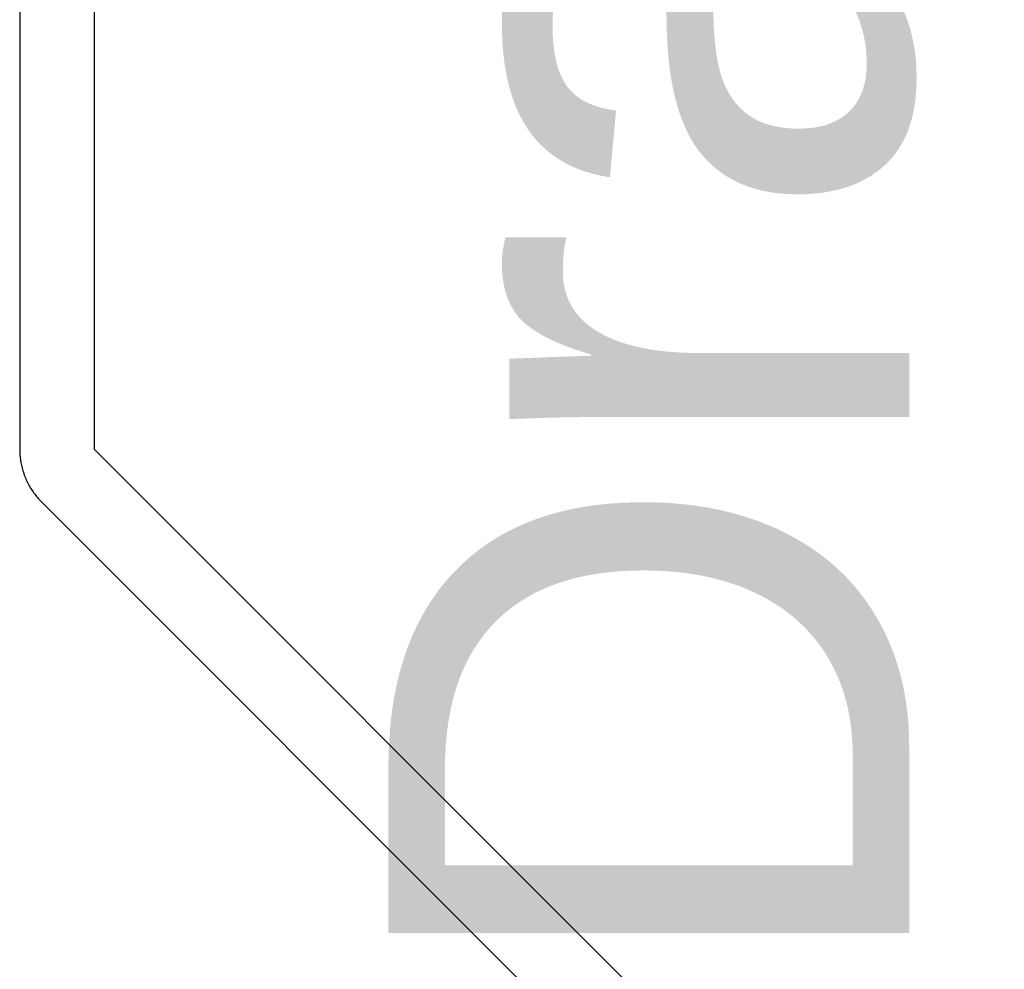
# Model space of a CAD drawing. Header units: millimetres. Extents: x -0.78 to 4.25, y -4.49 to 2.54.
# Tile 28 of 32: x 0.79 to 0.92, y 2.11 to 2.24. Entities that reach past the tile are written whole.
import ezdxf

# ---------------------------------------------------------------- set-up
doc = ezdxf.new("R2010")
doc.units = ezdxf.units.MM
doc.header["$MEASUREMENT"] = 0
doc.layers.add('TopLayer', color=1, linetype='Continuous')
doc.layers.add('TopOverlay', color=2, linetype='Continuous')
doc.styles.add('Arial', font='txt', dxfattribs={"height": 0.2})

msp = doc.modelspace()

# ---------------------------------------------------------------- linework, layer by layer
at = {"layer": 'TopLayer'}
for p, q in [((0.7875, 2.4898), (0.7875, 2.1775)), ((0.7975, 2.49), (0.7975, 2.1775)), ((0.7875, 2.1775), (0.7875, 2.1773)), ((0.7875, 2.1773), (0.78751, 2.17711)), ((0.7975, 2.1775), (0.91985, 2.05515)), ((0.78751, 2.17711), (0.78752, 2.17691)), ((0.78752, 2.17691), (0.78753, 2.17672)), ((0.78753, 2.17672), (0.78755, 2.17652)), ((0.78755, 2.17652), (0.78757, 2.17632)), ((0.78757, 2.17632), (0.78759, 2.17613)), ((0.78759, 2.17613), (0.78762, 2.17594)), ((0.78762, 2.17594), (0.78765, 2.17574)), ((0.78765, 2.17574), (0.78769, 2.17555)), ((0.78769, 2.17555), (0.78773, 2.17536)), ((0.78773, 2.17536), (0.78778, 2.17517)), ((0.78778, 2.17517), (0.78782, 2.17498)), ((0.78782, 2.17498), (0.78787, 2.17479)), ((0.78787, 2.17479), (0.78793, 2.1746)), ((0.78793, 2.1746), (0.78799, 2.17441)), ((0.78799, 2.17441), (0.78805, 2.17422)), ((0.78805, 2.17422), (0.78812, 2.17404)), ((0.78812, 2.17404), (0.78819, 2.17386)), ((0.78819, 2.17386), (0.78826, 2.17367)), ((0.78826, 2.17367), (0.78834, 2.17349)), ((0.78834, 2.17349), (0.78842, 2.17331)), ((0.78842, 2.17331), (0.7885, 2.17314)), ((0.7885, 2.17314), (0.78859, 2.17296)), ((0.78859, 2.17296), (0.78868, 2.17279)), ((0.78868, 2.17279), (0.78877, 2.17261)), ((0.78877, 2.17261), (0.78887, 2.17244)), ((0.78887, 2.17244), (0.78897, 2.17228)), ((0.78897, 2.17228), (0.78908, 2.17211)), ((0.78908, 2.17211), (0.78918, 2.17194)), ((0.78918, 2.17194), (0.7893, 2.17178)), ((0.7893, 2.17178), (0.78941, 2.17162)), ((0.78941, 2.17162), (0.78953, 2.17146)), ((0.78953, 2.17146), (0.78965, 2.17131)), ((0.78965, 2.17131), (0.78977, 2.17116)), ((0.78977, 2.17116), (0.7899, 2.17101)), ((0.7899, 2.17101), (0.79002, 2.17086)), ((0.79002, 2.17086), (0.79016, 2.17071)), ((0.79016, 2.17071), (0.79029, 2.17057)), ((0.79029, 2.17057), (0.79043, 2.17043)), ((0.79043, 2.17043), (0.90985, 2.05101))]:
    msp.add_line(p, q, dxfattribs=at)

# ---------------------------------------------------------------- texts
at = {"layer": 'TopOverlay', "style": 'Arial'}
msp.add_text('Drain', height=0.07, rotation=90, dxfattribs=at).set_placement((0.90706, 2.10445))

doc.saveas('drawing.dxf')
